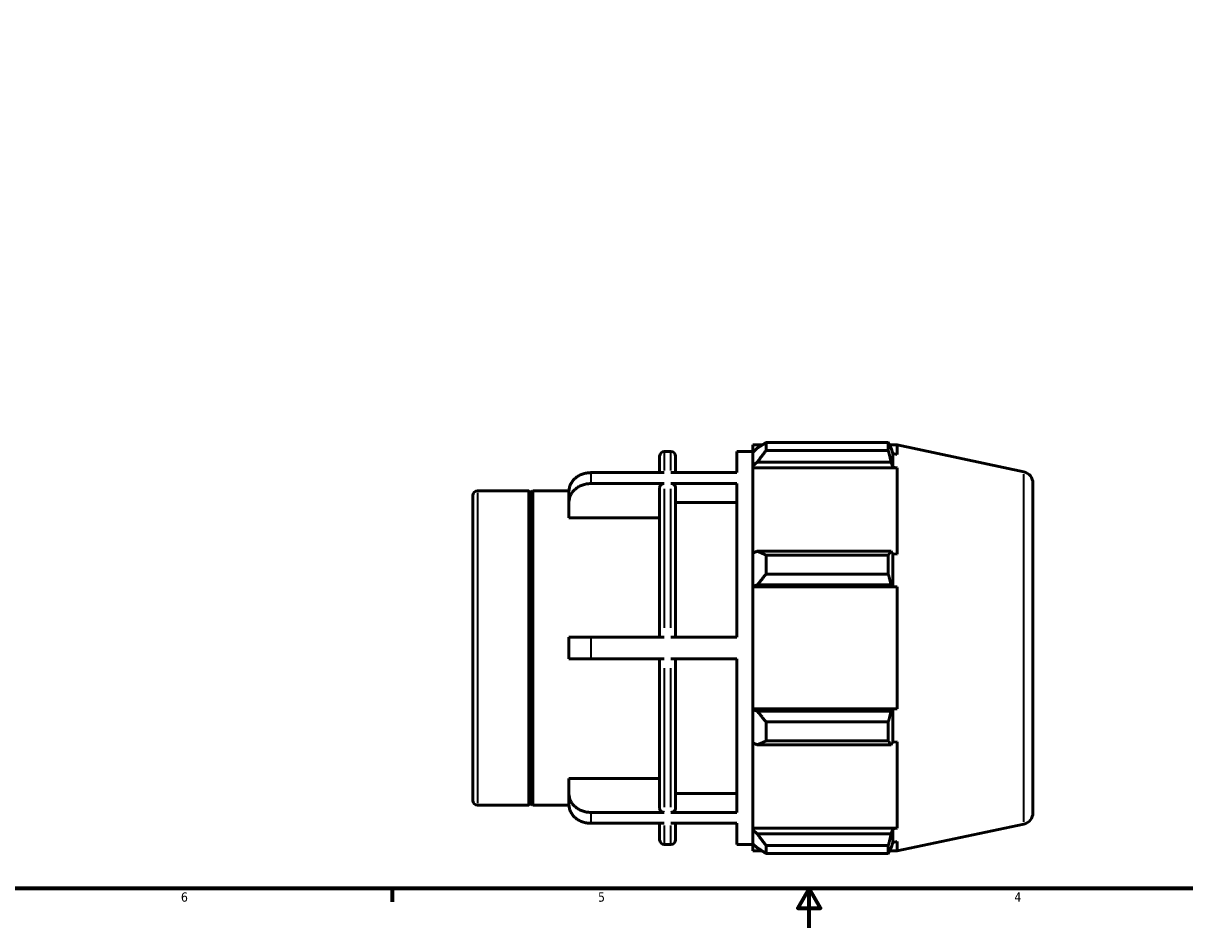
# Model space of a CAD drawing. Header units: inches. Extents: x -2.9 to 37.7, y -2.1 to 26.7.
# Tile 2 of 6: x 9 to 20.8, y 0.6 to 9.8. Entities that reach past the tile are written whole.
import ezdxf

# ---------------------------------------------------------------- set-up
doc = ezdxf.new("R2010")
doc.units = ezdxf.units.IN
doc.header["$MEASUREMENT"] = 0
for name, color, linetype, lineweight in [('Border (ANSI)', 7, 'Continuous', 70), ('Visible (ANSI)', 7, 'Continuous', 50), ('Visible Narrow (ANSI)', 7, 'Continuous', 35)]:
    doc.layers.add(name, color=color, linetype=linetype, lineweight=lineweight)
doc.styles.add('Note Text (ANSI)', font='tahoma.ttf')

# ---------------------------------------------------------------- blocks, each defined once
blk = doc.blocks.new('Borders Default Border')
at = {"layer": 'Border (ANSI)'}
blk.add_line((12.75, 1), (12.75, 0.866), dxfattribs=at)
at = {"layer": 'Border (ANSI)', "flags": 128}
for points in [[(0.5, 1), (0.5, 21), (33.5, 21), (33.5, 1), (0.5, 1)], [(17, 0.6), (17, 1), (16.885, 0.8), (17.115, 0.8), (17, 1)]]:
    blk.add_lwpolyline(points, dxfattribs=at)
at = {"layer": 'Border (ANSI)', "color": 5, "true_color": 0x0000ff, "char_height": 0.0945, "attachment_point": 7, "style": 'Note Text (ANSI)'}
for s, insert in [('6', (10.595, 0.864)), ('5', (14.847, 0.864)), ('4', (19.092, 0.866))]:
    blk.add_mtext(s, dxfattribs=dict(at, insert=insert))

msp = doc.modelspace()

# ---------------------------------------------------------------- linework, layer by layer
at = {"layer": 'Visible (ANSI)'}
for p, q in [((15.523, 5.454), (15.591, 5.454)), ((16.264, 5.239), (16.264, 5.454)), ((16.264, 5.454), (16.427, 5.454)), ((16.427, 5.521), (16.427, 5.446)), ((16.427, 5.521), (16.522, 5.521)), ((16.471, 5.489), (16.427, 5.446)), ((16.56, 5.545), (16.56, 5.465)), ((16.56, 5.545), (17.807, 5.545)), ((17.807, 5.465), (16.56, 5.465)), ((17.807, 5.465), (17.807, 5.545)), ((17.819, 5.521), (17.896, 5.521)), ((17.854, 5.434), (17.836, 5.489)), ((19.188, 5.246), (17.896, 5.521)), ((17.896, 5.425), (17.896, 5.521)), ((15.475, 5.239), (15.475, 5.407)), ((15.638, 5.407), (15.638, 5.239)), ((16.427, 5.307), (16.427, 5.446)), ((16.427, 5.307), (16.471, 5.346)), ((16.471, 5.346), (17.836, 5.346)), ((17.836, 5.346), (17.854, 5.295)), ((17.854, 5.295), (17.854, 5.434)), ((17.896, 5.425), (17.854, 5.434)), ((15.523, 5.239), (14.773, 5.239)), ((16.264, 5.239), (15.591, 5.239)), ((16.427, 5.287), (16.427, 5.307)), ((16.427, 5.287), (16.427, 4.417)), ((16.427, 5.287), (17.896, 5.287)), ((17.854, 5.295), (17.896, 5.287)), ((17.896, 4.407), (17.896, 5.287)), ((15.523, 5.128), (14.773, 5.128)), ((16.264, 5.128), (15.591, 5.128)), ((16.264, 3.563), (16.264, 5.128)), ((19.282, 5.131), (19.282, 1.773)), ((13.572, 1.897), (13.572, 5.006)), ((13.619, 5.054), (14.142, 5.054)), ((14.142, 1.85), (14.142, 5.054)), ((14.162, 5.034), (14.142, 5.054)), ((14.162, 5.034), (14.182, 5.054)), ((14.162, 1.869), (14.162, 5.034)), ((14.182, 1.85), (14.182, 5.054)), ((14.182, 5.054), (14.551, 5.054)), ((14.551, 4.935), (14.551, 5.046)), ((15.475, 3.563), (15.475, 5.087)), ((15.638, 5.087), (15.638, 3.563)), ((14.551, 4.78), (14.551, 4.935)), ((16.264, 4.935), (15.638, 4.935)), ((15.475, 4.78), (14.551, 4.78)), ((16.471, 4.438), (16.427, 4.417)), ((16.427, 4.081), (16.427, 4.417)), ((17.836, 4.438), (16.471, 4.438)), ((16.56, 4.399), (16.56, 4.205)), ((16.56, 4.399), (17.807, 4.399)), ((17.807, 4.205), (17.807, 4.399)), ((17.854, 4.411), (17.836, 4.438)), ((17.854, 4.077), (17.854, 4.411)), ((17.896, 4.407), (17.854, 4.411)), ((17.807, 4.205), (16.56, 4.205)), ((16.427, 4.081), (16.471, 4.094)), ((16.427, 4.074), (16.427, 4.081)), ((16.427, 4.074), (16.427, 2.83)), ((16.427, 4.074), (17.896, 4.074)), ((16.471, 4.094), (17.836, 4.094)), ((17.836, 4.094), (17.854, 4.077)), ((17.854, 4.077), (17.896, 4.074)), ((17.896, 2.83), (17.896, 4.074)), ((14.773, 3.563), (14.551, 3.563)), ((14.551, 3.341), (14.551, 3.563)), ((15.523, 3.563), (14.773, 3.563)), ((16.264, 3.563), (15.591, 3.563)), ((14.551, 3.341), (14.773, 3.341)), ((15.523, 3.341), (14.773, 3.341)), ((15.475, 1.817), (15.475, 3.341)), ((16.264, 3.341), (15.591, 3.341)), ((15.638, 3.341), (15.638, 1.817)), ((16.264, 1.776), (16.264, 3.341)), ((16.427, 2.823), (16.427, 2.83)), ((16.427, 2.83), (17.896, 2.83)), ((16.471, 2.809), (16.427, 2.823)), ((16.427, 2.486), (16.427, 2.823)), ((17.836, 2.809), (16.471, 2.809)), ((17.854, 2.827), (17.836, 2.809)), ((17.896, 2.83), (17.854, 2.827)), ((17.854, 2.492), (17.854, 2.827)), ((16.56, 2.698), (16.56, 2.504)), ((16.56, 2.698), (17.807, 2.698)), ((17.807, 2.504), (17.807, 2.698)), ((17.807, 2.504), (16.56, 2.504)), ((17.836, 2.465), (17.854, 2.492)), ((17.854, 2.492), (17.896, 2.496)), ((17.896, 1.616), (17.896, 2.496)), ((16.427, 2.486), (16.471, 2.465)), ((16.427, 2.486), (16.427, 1.616)), ((16.471, 2.465), (17.836, 2.465)), ((14.551, 1.969), (14.551, 2.123)), ((14.551, 2.123), (15.475, 2.123)), ((14.551, 1.858), (14.551, 1.969)), ((15.638, 1.969), (16.264, 1.969)), ((13.619, 1.85), (14.142, 1.85)), ((14.162, 1.869), (14.142, 1.85)), ((14.162, 1.869), (14.182, 1.85)), ((14.182, 1.85), (14.551, 1.85)), ((15.523, 1.776), (14.773, 1.776)), ((15.523, 1.665), (14.773, 1.665)), ((15.475, 1.497), (15.475, 1.665)), ((16.264, 1.776), (15.591, 1.776)), ((16.264, 1.665), (15.591, 1.665)), ((15.638, 1.665), (15.638, 1.497)), ((16.264, 1.449), (16.264, 1.665)), ((16.427, 1.597), (16.427, 1.616)), ((16.427, 1.616), (17.896, 1.616)), ((16.471, 1.557), (16.427, 1.597)), ((16.427, 1.457), (16.427, 1.597)), ((17.836, 1.557), (16.471, 1.557)), ((17.854, 1.609), (17.836, 1.557)), ((17.896, 1.616), (17.854, 1.609)), ((17.854, 1.47), (17.854, 1.609)), ((19.188, 1.657), (17.896, 1.383)), ((15.523, 1.449), (15.591, 1.449)), ((16.264, 1.449), (16.427, 1.449)), ((16.427, 1.457), (16.471, 1.415)), ((16.427, 1.457), (16.427, 1.383)), ((16.56, 1.439), (16.56, 1.358)), ((16.56, 1.439), (17.807, 1.439)), ((17.807, 1.358), (17.807, 1.439)), ((17.836, 1.415), (17.854, 1.47)), ((17.854, 1.47), (17.896, 1.478)), ((17.896, 1.383), (17.896, 1.478)), ((16.427, 1.383), (16.522, 1.383)), ((17.807, 1.358), (16.56, 1.358)), ((17.819, 1.383), (17.896, 1.383))]:
    msp.add_line(p, q, dxfattribs=at)
for centre, radius, start, end in [((15.523, 5.407), 0.0473, 90, 180), ((15.591, 5.407), 0.0473, 0, 90), ((19.164, 5.131), 0.118, 0, 78), ((13.619, 5.006), 0.0473, 90, 180), ((13.619, 1.897), 0.0473, 180, 270), ((19.164, 1.773), 0.118, 282, 0), ((15.523, 1.497), 0.0473, 180, 270), ((15.591, 1.497), 0.0473, 270, 0)]:
    msp.add_arc(centre, radius, start, end, dxfattribs=at)
for points, weights in [([(16.56, 5.545), (16.514, 5.517), (16.471, 5.489)], [1.01199214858, 1.00868967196, 1.00457723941]), ([(16.471, 5.346), (16.514, 5.404), (16.56, 5.465)], [1.00457723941, 1.00868967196, 1.01199214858]), ([(17.807, 5.545), (17.822, 5.517), (17.836, 5.489)], [1, 1.00069359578, 1.00057021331]), ([(17.836, 5.346), (17.822, 5.404), (17.807, 5.465)], [1.00057021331, 1.00069359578, 1]), ([(16.56, 4.399), (16.514, 4.419), (16.471, 4.438)], [1.01199214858, 1.00868967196, 1.00457723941]), ([(17.807, 4.399), (17.822, 4.419), (17.836, 4.438)], [1, 1.00069359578, 1.00057021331]), ([(16.471, 4.094), (16.514, 4.148), (16.56, 4.205)], [1.00457723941, 1.00868967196, 1.01199214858]), ([(17.836, 4.094), (17.822, 4.148), (17.807, 4.205)], [1.00057021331, 1.00069359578, 1]), ([(16.56, 2.698), (16.514, 2.755), (16.471, 2.809)], [1.01199214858, 1.00868967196, 1.00457723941]), ([(17.807, 2.698), (17.822, 2.755), (17.836, 2.809)], [1, 1.00069359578, 1.00057021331]), ([(16.471, 2.465), (16.514, 2.484), (16.56, 2.504)], [1.00457723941, 1.00868967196, 1.01199214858]), ([(17.836, 2.465), (17.822, 2.484), (17.807, 2.504)], [1.00057021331, 1.00069359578, 1]), ([(16.56, 1.439), (16.514, 1.499), (16.471, 1.557)], [1.01199214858, 1.00868967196, 1.00457723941]), ([(17.807, 1.439), (17.822, 1.499), (17.836, 1.557)], [1, 1.00069359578, 1.00057021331]), ([(16.471, 1.415), (16.514, 1.387), (16.56, 1.358)], [1.00457723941, 1.00868967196, 1.01199214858]), ([(17.836, 1.415), (17.822, 1.387), (17.807, 1.358)], [1.00057021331, 1.00069359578, 1])]:
    msp.add_rational_spline(points, weights, degree=2, dxfattribs=at)
for points, knots in [([(14.773, 5.239), (14.759, 5.239), (14.744, 5.238), (14.715, 5.233), (14.701, 5.229), (14.675, 5.22), (14.662, 5.214), (14.637, 5.199), (14.626, 5.191), (14.606, 5.174), (14.597, 5.164), (14.58, 5.142), (14.573, 5.131), (14.562, 5.109), (14.558, 5.096), (14.552, 5.071), (14.551, 5.058), (14.551, 5.046)], [0, 0, 0, 0, 0.1045651, 0.1045651, 0.2091303, 0.2091303, 0.3137782, 0.3137782, 0.4184261, 0.4184261, 0.5231874, 0.5231874, 0.6279486, 0.6279486, 0.732828, 0.732828, 0.8377073, 0.8377073, 0.8377073, 0.8377073]), ([(14.551, 4.935), (14.551, 4.947), (14.552, 4.96), (14.558, 4.985), (14.562, 4.998), (14.573, 5.02), (14.58, 5.031), (14.597, 5.053), (14.606, 5.063), (14.626, 5.08), (14.637, 5.088), (14.662, 5.102), (14.675, 5.108), (14.701, 5.118), (14.715, 5.121), (14.744, 5.126), (14.759, 5.128), (14.773, 5.128)], [-0.8377073, -0.8377073, -0.8377073, -0.8377073, -0.732828, -0.732828, -0.6279486, -0.6279486, -0.5231874, -0.5231874, -0.4184261, -0.4184261, -0.3137782, -0.3137782, -0.2091303, -0.2091303, -0.1045651, -0.1045651, 0, 0, 0, 0]), ([(15.523, 5.128), (15.517, 5.128), (15.51, 5.126), (15.499, 5.123), (15.493, 5.119), (15.485, 5.112), (15.481, 5.107), (15.477, 5.098), (15.475, 5.092), (15.475, 5.087)], [0, 0, 0, 0, 0.0444806, 0.0444806, 0.0889964, 0.0889964, 0.1335559, 0.1335559, 0.1781533, 0.1781533, 0.1781533, 0.1781533]), ([(15.638, 5.087), (15.638, 5.092), (15.637, 5.098), (15.632, 5.107), (15.629, 5.112), (15.62, 5.119), (15.615, 5.123), (15.604, 5.126), (15.597, 5.128), (15.591, 5.128)], [-0.1781533, -0.1781533, -0.1781533, -0.1781533, -0.1335559, -0.1335559, -0.0889964, -0.0889964, -0.0444806, -0.0444806, 0, 0, 0, 0]), ([(14.773, 1.776), (14.759, 1.776), (14.744, 1.777), (14.715, 1.782), (14.701, 1.786), (14.675, 1.795), (14.662, 1.801), (14.637, 1.816), (14.626, 1.824), (14.606, 1.841), (14.597, 1.851), (14.58, 1.872), (14.573, 1.884), (14.562, 1.906), (14.558, 1.918), (14.552, 1.944), (14.551, 1.957), (14.551, 1.969)], [0, 0, 0, 0, 0.1045651, 0.1045651, 0.2091303, 0.2091303, 0.3137782, 0.3137782, 0.4184261, 0.4184261, 0.5231874, 0.5231874, 0.6279486, 0.6279486, 0.732828, 0.732828, 0.8377073, 0.8377073, 0.8377073, 0.8377073]), ([(14.551, 1.858), (14.551, 1.846), (14.552, 1.833), (14.558, 1.807), (14.562, 1.795), (14.573, 1.773), (14.58, 1.761), (14.597, 1.74), (14.606, 1.729), (14.626, 1.713), (14.637, 1.704), (14.662, 1.69), (14.675, 1.684), (14.701, 1.675), (14.715, 1.671), (14.744, 1.666), (14.759, 1.665), (14.773, 1.665)], [-0.8377073, -0.8377073, -0.8377073, -0.8377073, -0.732828, -0.732828, -0.6279486, -0.6279486, -0.5231874, -0.5231874, -0.4184261, -0.4184261, -0.3137782, -0.3137782, -0.2091303, -0.2091303, -0.1045651, -0.1045651, 0, 0, 0, 0]), ([(15.475, 1.817), (15.475, 1.812), (15.477, 1.806), (15.481, 1.796), (15.485, 1.791), (15.493, 1.784), (15.499, 1.781), (15.51, 1.777), (15.517, 1.776), (15.523, 1.776)], [-0.1781533, -0.1781533, -0.1781533, -0.1781533, -0.1335559, -0.1335559, -0.0889964, -0.0889964, -0.0444806, -0.0444806, 0, 0, 0, 0]), ([(15.591, 1.776), (15.597, 1.776), (15.604, 1.777), (15.615, 1.781), (15.62, 1.784), (15.629, 1.791), (15.632, 1.796), (15.637, 1.806), (15.638, 1.812), (15.638, 1.817)], [0, 0, 0, 0, 0.0444806, 0.0444806, 0.0889964, 0.0889964, 0.1335559, 0.1335559, 0.1781533, 0.1781533, 0.1781533, 0.1781533])]:
    msp.add_open_spline(points, degree=3, knots=knots, dxfattribs=at)
at = {"layer": 'Visible Narrow (ANSI)'}
for p, q in [((15.523, 5.454), (15.523, 5.26)), ((15.591, 5.26), (15.591, 5.454)), ((14.773, 5.234), (14.773, 5.134)), ((19.188, 1.679), (19.188, 5.224)), ((13.619, 5.034), (13.619, 1.869)), ((15.523, 5.075), (15.523, 3.656)), ((15.591, 3.656), (15.591, 5.075)), ((14.773, 3.552), (14.773, 3.352)), ((15.523, 3.247), (15.523, 1.829)), ((15.591, 1.829), (15.591, 3.247)), ((14.773, 1.77), (14.773, 1.67)), ((15.523, 1.644), (15.523, 1.45)), ((15.591, 1.45), (15.591, 1.644))]:
    msp.add_line(p, q, dxfattribs=at)

# ---------------------------------------------------------------- block references
msp.add_blockref('Borders Default Border', (0, 0))

doc.saveas('drawing.dxf')
